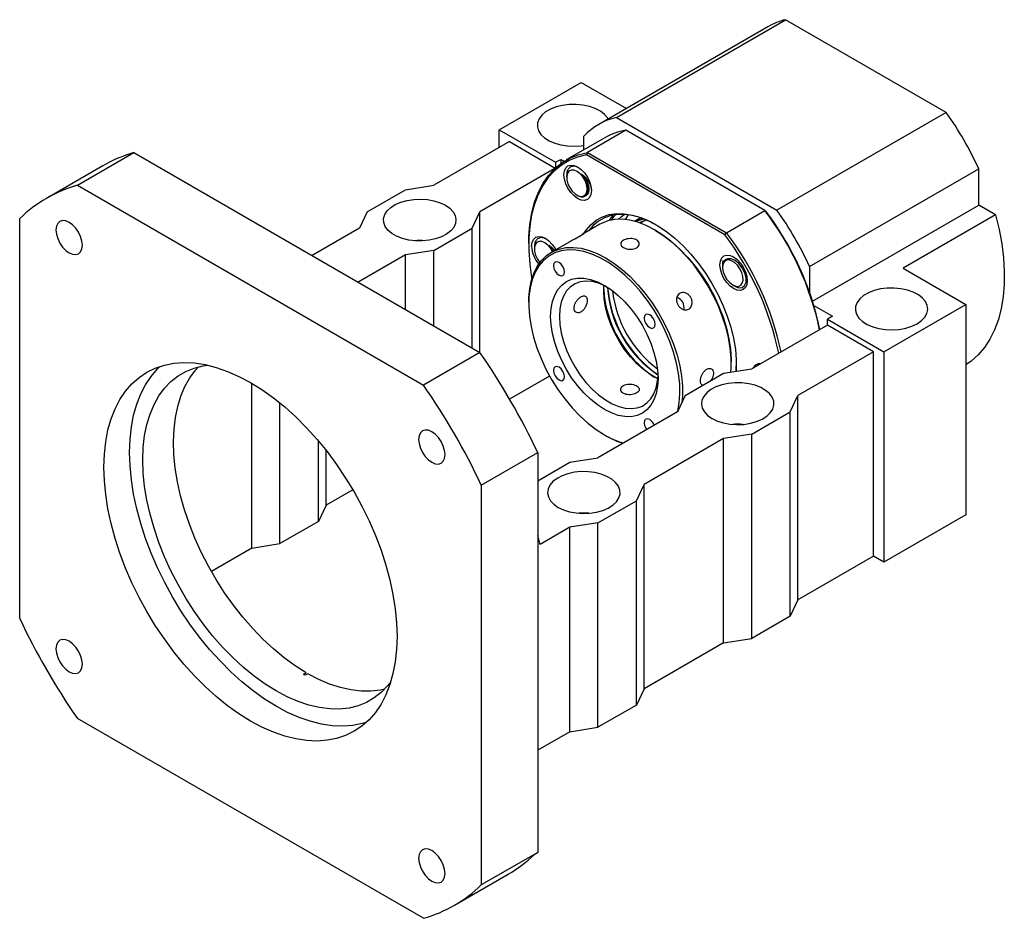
# Paper-space layout 'MBCK40-H' of a CAD drawing. Header units: millimetres. Extents: x 20 to 284, y 3 to 206.
# Tile 5 of 5: x 190 to 281, y 98 to 180. Entities that reach past the tile are written whole.
import ezdxf

# ---------------------------------------------------------------- set-up
doc = ezdxf.new("R2010")
doc.units = ezdxf.units.MM

psp = doc.layouts.new('MBCK40-H')

# ---------------------------------------------------------------- linework, layer by layer
at = {"color": 7, "linetype": 'Continuous', "lineweight": 25}
for p, q in [((245.1118, 171.2058), (260.6682, 180.1863)), ((275.4255, 171.6671), (260.6682, 180.1863)), ((259.0476, 179.5397), (243.4912, 170.5592)), ((234.3414, 170.0747), (241.8839, 174.4289)), ((241.8839, 174.4289), (246.0392, 172.0301)), ((245.1118, 171.2058), (259.8691, 162.6866)), ((275.4255, 171.6671), (259.8691, 162.6866)), ((234.3414, 170.0747), (239.5269, 167.0812)), ((234.3414, 168.4418), (234.3414, 170.0747)), ((244.04, 169.3364), (240.5044, 167.2954)), ((242.1196, 168.2278), (242.1196, 169.4779)), ((245.9782, 170.0253), (242.4427, 167.9842)), ((258.7671, 162.6424), (245.9782, 170.0253)), ((235.2842, 168.9861), (228.331, 164.972)), ((235.2842, 168.9861), (239.4982, 166.5534)), ((195.5684, 164.9753), (200.7538, 167.9688)), ((200.7538, 167.9688), (232.5736, 149.5996)), ((242.4427, 167.9842), (242.3597, 167.76)), ((255.0788, 160.4174), (242.3597, 167.76)), ((242.4427, 167.9842), (255.2315, 160.6014)), ((197.9153, 166.7648), (192.7298, 163.7713)), ((239.5269, 167.0812), (239.9983, 167.3533)), ((239.5269, 167.0812), (239.5269, 166.5797)), ((239.9983, 167.3533), (239.9983, 166.9653)), ((239.9983, 167.3533), (240.3064, 167.1755)), ((239.4075, 166.4679), (232.5736, 162.5228)), ((240.5391, 165.866), (240.5391, 165.7097)), ((262.8614, 157.5039), (278.4177, 166.4844)), ((278.4177, 163.1352), (278.4177, 166.4844)), ((195.5684, 164.9753), (227.3882, 146.6061)), ((225.7383, 164.5638), (228.331, 164.972)), ((222.2027, 162.5228), (225.7383, 164.5638)), ((241.4817, 164.0768), (241.561, 164.031)), ((242.2462, 163.9947), (242.2586, 164.0019)), ((242.3244, 164.0398), (242.3346, 164.0457)), ((263.1427, 154.3172), (278.4177, 163.1352)), ((279.9609, 162.2444), (278.4177, 163.1352)), ((222.2027, 162.5228), (221.4956, 161.0261)), ((231.8665, 161.0261), (232.5736, 162.5228)), ((232.5736, 149.5996), (232.5736, 162.5228)), ((245.9457, 161.8259), (246.2383, 162.2474)), ((255.2315, 160.6014), (258.7671, 162.6424)), ((258.7671, 162.6424), (258.8501, 162.5945)), ((279.9609, 162.2444), (271.4756, 157.3459)), ((190.2651, 125.1684), (190.2651, 161.9128)), ((243.6018, 161.3857), (241.9515, 160.4329)), ((247.318, 161.9914), (246.7631, 161.6711)), ((247.6743, 161.6967), (247.3231, 161.494)), ((247.542, 161.6204), (247.5983, 161.6755)), ((221.4956, 161.0261), (217.1379, 158.5104)), ((228.331, 158.9851), (231.8665, 161.0261)), ((231.8665, 150.0078), (231.8665, 161.0261)), ((248.7204, 160.8219), (248.6025, 160.8899)), ((255.0788, 160.4174), (255.2315, 160.6014)), ((237.052, 159.6646), (237.052, 159.5286)), ((237.5705, 159.3039), (237.5705, 159.1476)), ((240.7809, 159.7572), (239.1235, 158.8004)), ((225.7383, 158.5769), (221.3806, 156.0612)), ((228.331, 158.9851), (225.7383, 158.5769)), ((225.7383, 153.5456), (225.7383, 158.5769)), ((228.331, 152.0488), (228.331, 158.9851)), ((254.8724, 157.6597), (254.8724, 157.6565)), ((254.8724, 157.4846), (254.8724, 157.4352)), ((255.2698, 158.1881), (255.1815, 158.1371)), ((262.8614, 157.5039), (262.8614, 155.1556)), ((271.4756, 157.3459), (277.2392, 154.0187)), ((255.8151, 155.8023), (256.0095, 155.6901)), ((237.052, 154.2219), (237.052, 154.0859)), ((263.264, 153.9223), (264.9827, 152.9301)), ((269.6968, 149.6645), (277.2392, 154.0187)), ((277.2392, 154.0187), (277.2392, 134.6939)), ((264.5113, 152.1136), (257.5581, 148.0996)), ((264.9827, 152.9301), (264.5113, 152.658)), ((264.5113, 152.658), (269.6968, 149.6645)), ((264.5113, 152.1136), (264.5113, 152.658)), ((268.7539, 149.6644), (264.5113, 152.1136)), ((232.5736, 149.5996), (227.3882, 146.6061)), ((268.7539, 149.6644), (261.8007, 145.6504)), ((268.7539, 130.884), (268.7539, 149.6644)), ((269.6968, 149.6645), (269.6968, 130.3397)), ((255.6725, 148.6431), (255.6725, 148.7792)), ((251.4298, 145.6504), (254.9654, 147.6914)), ((254.9654, 147.6914), (257.5581, 148.0996)), ((211.5961, 131.6323), (211.5961, 146.7809)), ((238.9727, 147.4365), (235.2981, 145.3152)), ((214.1889, 132.0405), (214.1889, 144.9666)), ((251.4298, 145.6504), (250.7227, 144.1536)), ((261.0936, 144.1536), (261.8007, 145.6504)), ((261.8007, 126.8699), (261.8007, 145.6504)), ((250.7227, 144.1536), (243.4159, 139.9355)), ((257.5581, 142.1126), (261.0936, 144.1536)), ((261.0936, 125.3732), (261.0936, 144.1536)), ((257.5581, 142.1126), (254.9654, 141.7044)), ((257.5581, 123.3322), (257.5581, 142.1126)), ((217.7244, 134.0816), (217.7244, 141.4704)), ((244.0041, 142.0432), (244.1219, 141.9751)), ((254.9654, 141.7044), (247.6586, 137.4863)), ((254.9654, 122.924), (254.9654, 141.7044)), ((218.4315, 135.5783), (218.4315, 140.603)), ((232.6915, 137.4205), (237.8769, 140.414)), ((237.8769, 140.414), (237.8769, 103.6697)), ((237.8769, 137.8265), (240.8232, 139.5273)), ((240.8232, 139.5273), (243.4159, 139.9355)), ((220.8865, 136.9955), (218.4315, 135.5783)), ((232.6915, 137.4205), (232.6915, 100.6762)), ((246.9515, 135.9896), (247.6586, 137.4863)), ((247.6586, 118.7059), (247.6586, 137.4863)), ((243.4159, 133.9485), (246.9515, 135.9896)), ((246.9515, 117.2091), (246.9515, 135.9896)), ((218.4315, 135.5783), (217.7244, 134.0816)), ((217.7244, 134.0816), (214.1889, 132.0405)), ((243.4159, 133.9485), (240.8232, 133.5403)), ((243.4159, 115.1681), (243.4159, 133.9485)), ((277.2392, 134.6939), (269.6968, 130.3397)), ((240.8232, 133.5403), (238.1126, 131.9756)), ((240.8232, 114.7599), (240.8232, 133.5403)), ((238.1126, 131.9756), (237.8769, 132.8193)), ((211.5961, 131.6323), (207.8803, 129.4872)), ((211.5961, 131.6323), (214.1889, 132.0405)), ((268.7539, 130.884), (261.8007, 126.8699)), ((269.6968, 130.3397), (268.7539, 130.884)), ((261.8007, 126.8699), (261.0936, 125.3732)), ((261.0936, 125.3732), (257.5581, 123.3322)), ((254.9654, 122.924), (257.5581, 123.3322)), ((254.9654, 122.924), (247.6586, 118.7059)), ((216.352, 120.0427), (216.5877, 120.1787)), ((216.7398, 120.091), (216.5041, 119.9549)), ((247.6586, 118.7059), (246.9515, 117.2091)), ((246.9515, 117.2091), (243.4159, 115.1681)), ((227.3882, 97.6136), (195.5684, 115.9828)), ((240.8232, 114.7599), (243.4159, 115.1681)), ((240.8232, 114.7599), (237.8769, 113.059)), ((237.8769, 103.6697), (232.6915, 100.6762)), ((237.7795, 103.5768), (237.5438, 103.4407)), ((230.2268, 98.8176), (235.1765, 101.6751))]:
    psp.add_line(p, q, dxfattribs=at)
at = {"color": 7, "linetype": 'Continuous', "lineweight": 25, "flags": 128}
for points in [[(244.3572, 171.0591), (244.2999, 171.1554), (244.023, 171.4844), (243.6433, 171.7773), (243.1744, 172.0234), (242.6333, 172.2138), (242.0395, 172.3416), (241.4146, 172.4023), (240.781, 172.3936), (240.1618, 172.3158), (239.5793, 172.1718), (239.0545, 171.9667), (238.6064, 171.7081), (238.2512, 171.4051), (238.0017, 171.0688), (237.867, 170.7113), (237.8519, 170.3456), (237.957, 169.9848), (238.1785, 169.6421), (238.5083, 169.3297), (238.9346, 169.059), (239.4419, 168.8398), (240.0119, 168.6799), (240.624, 168.5852), (241.2561, 168.5591), (241.8853, 168.6026), (242.1196, 168.6372)], [(237.052, 159.6646), (237.0631, 160.2482), (237.1516, 161.3724), (237.3279, 162.4328), (237.5907, 163.4211), (237.938, 164.3302), (238.3673, 165.153), (238.8752, 165.8834), (239.458, 166.516), (240.1113, 167.046), (240.8302, 167.4693), (241.6093, 167.7828), (242.4427, 167.9842)], [(242.3597, 167.76), (241.5387, 167.5576), (240.7714, 167.2448), (240.0635, 166.8241), (239.4203, 166.2985), (238.8465, 165.6721), (238.3465, 164.9494), (237.924, 164.1359), (237.5822, 163.2377), (237.3235, 162.2614), (237.15, 161.2145), (237.0629, 160.1045), (237.0629, 158.94), (237.15, 157.7296), (237.3235, 156.4822), (237.3428, 156.3716)], [(240.2916, 165.9342), (240.3345, 166.2863), (240.4605, 166.5648), (240.6609, 166.7507), (240.9221, 166.8313), (241.2262, 166.8012), (241.5526, 166.6624), (241.879, 166.4244), (242.1831, 166.1033), (242.4443, 165.7212), (242.6446, 165.3039), (242.7706, 164.88), (242.8136, 164.4783), (242.7706, 164.1262), (242.6446, 163.8477), (242.4443, 163.6618), (242.1831, 163.5812), (241.879, 163.6113), (241.5526, 163.7501), (241.2262, 163.9881), (240.9221, 164.3091), (240.6609, 164.6913), (240.4605, 165.1086), (240.3345, 165.5325), (240.2916, 165.9342)], [(242.292, 164.1408), (242.3981, 164.38), (242.4229, 164.6889), (242.3641, 165.0402), (242.2268, 165.4027), (242.0234, 165.744), (241.7719, 166.034), (241.4946, 166.2467), (241.2161, 166.3634), (240.9613, 166.3737), (240.7527, 166.2765), (240.6089, 166.0807), (240.5427, 165.8035), (240.56, 165.4697), (240.6591, 165.1088), (240.8314, 164.7529), (241.0614, 164.4337), (241.3288, 164.1795), (241.6098, 164.0129), (241.8795, 163.9487), (242.1138, 163.9926), (242.292, 164.1408)], [(229.3917, 163.1351), (229.7951, 162.853), (230.0988, 162.5319), (230.2918, 162.1835), (230.367, 161.8202), (230.3218, 161.4553), (230.1578, 161.102), (229.8809, 160.7729), (229.5011, 160.4801), (229.0322, 160.234), (228.4911, 160.0436), (227.8974, 159.9157), (227.2724, 159.8551), (226.6389, 159.8638), (226.0197, 159.9415), (225.4371, 160.0855), (224.9123, 160.2906), (224.4642, 160.5493), (224.109, 160.8522), (223.8596, 161.1885), (223.7249, 161.546), (223.7098, 161.9117), (223.8149, 162.2725), (224.0363, 162.6153), (224.3662, 162.9276), (224.7924, 163.1983), (225.2997, 163.4176), (225.8698, 163.5774), (226.4819, 163.6721), (227.114, 163.6982), (227.7432, 163.6548), (228.3468, 163.5434), (228.903, 163.3681), (229.3917, 163.1351)], [(242.1187, 160.5295), (242.3225, 160.8385), (242.7594, 161.3468), (243.2638, 161.7582), (243.8301, 162.068), (244.4517, 162.2727), (245.1216, 162.37), (245.8324, 162.3588), (246.5758, 162.2392), (247.3436, 162.0126), (248.1269, 161.6815), (248.9169, 161.2497), (249.7047, 160.7222), (250.4813, 160.1047), (251.238, 159.4044), (251.9661, 158.6293), (252.6574, 157.788), (253.3041, 156.8901), (253.8989, 155.9457), (254.435, 154.9657), (254.9063, 153.961), (255.3075, 152.9432), (255.6341, 151.9236), (255.8823, 150.9138), (256.0493, 149.9254), (256.1333, 148.9695), (256.1333, 148.0568), (256.1228, 147.8736)], [(248.7796, 161.3318), (248.2541, 161.6085), (247.4832, 161.9343), (246.7277, 162.1573), (245.9961, 162.275), (245.2966, 162.286), (244.6373, 162.1903), (244.0255, 161.9888), (243.4683, 161.6839), (242.9719, 161.2791), (242.5419, 160.7788), (242.5357, 160.7702)], [(244.4883, 161.7415), (244.4938, 161.7504), (244.852, 162.2446)], [(245.0306, 162.2609), (244.8577, 162.0742), (244.6213, 161.7719)], [(245.3132, 161.8522), (245.5867, 162.1001), (245.8409, 162.2865)], [(279.9609, 162.2444), (280.2876, 160.9115), (280.5322, 159.5991), (280.6928, 158.3159), (280.7684, 157.0705), (280.7586, 155.8714), (280.6633, 154.7266), (280.4833, 153.6438), (280.2196, 152.6302), (279.8742, 151.6928), (279.4493, 150.8376), (278.9478, 150.0706), (278.373, 149.3969), (277.7289, 148.821), (277.2392, 148.4783)], [(196.0255, 159.4612), (195.9841, 159.8479), (195.8629, 160.256), (195.67, 160.6576), (195.4186, 161.0255), (195.1258, 161.3346), (194.8116, 161.5637), (194.4975, 161.6973), (194.2047, 161.7263), (193.9533, 161.6487), (193.7604, 161.4697), (193.6391, 161.2016), (193.5978, 160.8627), (193.6391, 160.4761), (193.7604, 160.068), (193.9533, 159.6663), (194.2047, 159.2984), (194.4975, 158.9894), (194.8116, 158.7602), (195.1258, 158.6266), (195.4186, 158.5977), (195.67, 158.6753), (195.8629, 158.8542), (195.9841, 159.1223), (196.0255, 159.4612)], [(248.6014, 160.8906), (247.8369, 161.2841), (247.0813, 161.5772), (246.3436, 161.7666), (245.6323, 161.8499), (244.9559, 161.8263), (244.3222, 161.6959), (243.7386, 161.4604), (243.6018, 161.3857)], [(246.7694, 161.6694), (247.2492, 161.8603), (247.5066, 161.9259)], [(246.8662, 161.6426), (247.2883, 161.8037), (247.6219, 161.8829)], [(247.9372, 161.7541), (247.5907, 161.6733), (247.2148, 161.5325)], [(237.323, 159.3721), (237.366, 159.7242), (237.492, 160.0027), (237.6924, 160.1885), (237.9536, 160.2692), (238.2577, 160.2391), (238.5841, 160.1003), (238.9104, 159.8623), (239.2146, 159.5412), (239.4757, 159.159), (239.5404, 159.0411)], [(255.6322, 147.7964), (255.6621, 148.2071), (255.6621, 149.0912), (255.5793, 150.0179), (255.4147, 150.9764), (255.1703, 151.9554), (254.8488, 152.9434), (254.454, 153.9288), (253.9907, 154.9002), (253.4642, 155.846), (252.8806, 156.7553), (252.2469, 157.6173), (251.5705, 158.4219), (250.8592, 159.1597), (250.1215, 159.8222), (249.3659, 160.4014), (248.6014, 160.8906)], [(248.7193, 160.8225), (249.4842, 160.3322), (250.2398, 159.7504), (250.977, 159.0841), (251.6867, 158.3415), (252.3605, 157.5315), (252.99, 156.664), (253.5677, 155.7495), (254.0866, 154.7992), (254.5403, 153.8244), (254.9233, 152.8372), (255.231, 151.8494), (255.4597, 150.8731), (255.6066, 149.9201), (255.6698, 149.002), (255.6725, 148.7792)], [(239.2438, 158.8699), (239.0549, 159.1819), (238.8033, 159.4718), (238.526, 159.6846), (238.2476, 159.8013), (237.9928, 159.8115), (237.7842, 159.7144), (237.6404, 159.5186), (237.5742, 159.2414), (237.5914, 158.9076), (237.6906, 158.5467), (237.8628, 158.1908), (238.0873, 157.878)], [(237.052, 154.2219), (237.0624, 154.658), (237.1451, 155.4892), (237.3097, 156.2576), (237.5542, 156.9543), (237.8757, 157.5712), (238.2704, 158.1009), (238.7338, 158.5372), (239.2603, 158.8751), (239.8438, 159.1107), (240.4775, 159.241), (241.154, 159.2646), (241.8653, 159.1813), (242.603, 158.9919), (243.3585, 158.6988), (244.1231, 158.3053), (244.8876, 157.8161), (245.6431, 157.2369), (246.3809, 156.5745), (247.0921, 155.8366), (247.7686, 155.032), (248.4023, 154.17), (248.9858, 153.2607), (249.5124, 152.3149), (249.9757, 151.3435), (250.3704, 150.3581), (250.6919, 149.3701), (250.9364, 148.3911), (251.101, 147.4326), (251.1838, 146.5059), (251.1838, 145.6218), (251.133, 145.0222)], [(250.7416, 144.1937), (250.7457, 144.2096), (250.8925, 144.993), (250.9558, 145.8381), (250.9347, 146.7346), (250.8294, 147.6716), (250.6414, 148.6377), (250.3728, 149.6213), (250.0269, 150.6103), (249.6079, 151.5927), (249.1209, 152.5568), (248.5717, 153.4906), (247.9672, 154.3829), (247.3146, 155.223), (246.6218, 156.0005), (245.8972, 156.706), (245.1497, 157.331), (244.3882, 157.8678), (243.6222, 158.3101), (242.8607, 158.6523), (242.1132, 158.8904), (241.3886, 159.0215), (240.6958, 159.0439), (240.0432, 158.9574), (239.4387, 158.763), (238.8896, 158.4632), (238.4025, 158.0614), (237.9835, 157.5627), (237.6376, 156.9731), (237.369, 156.2997), (237.181, 155.5507), (237.0757, 154.7352), (237.0546, 153.8631), (237.1179, 152.945), (237.2648, 151.9919), (237.4934, 151.0156), (237.8012, 150.0279), (238.1842, 149.0406), (238.6379, 148.0659), (239.1567, 147.1155), (239.7344, 146.201), (240.364, 145.3335), (241.0377, 144.5236), (241.7475, 143.7809), (242.4847, 143.1147), (243.2403, 142.5328), (244.0052, 142.0425), (244.0052, 142.0425)], [(254.6249, 157.6597), (254.6679, 158.0118), (254.7939, 158.2903), (254.9943, 158.4762), (255.2554, 158.5568), (255.5595, 158.5267), (255.8859, 158.3879), (256.2123, 158.1499), (256.5164, 157.8289), (256.7776, 157.4467), (256.978, 157.0294), (257.104, 156.6055), (257.1469, 156.2038), (257.104, 155.8517), (256.978, 155.5733), (256.7776, 155.3874), (256.5164, 155.3067), (256.2123, 155.3368), (255.8859, 155.4756), (255.5595, 155.7136), (255.2554, 156.0347), (254.9943, 156.4169), (254.7939, 156.8341), (254.6679, 157.2581), (254.6249, 157.6597)], [(239.8385, 157.8739), (239.6446, 157.9413), (239.4802, 157.9094), (239.3704, 157.7829), (239.3318, 157.5813), (239.3704, 157.3351), (239.4802, 157.0818), (239.6446, 156.86), (239.8385, 156.7035), (240.0325, 156.6361), (240.1969, 156.6681), (240.3067, 156.7945), (240.3453, 156.9962), (240.3067, 157.2424), (240.1969, 157.4957), (240.0325, 157.7174), (239.8385, 157.8739)], [(255.0051, 157.9156), (254.8989, 157.6764), (254.8742, 157.3675), (254.933, 157.0162), (255.0702, 156.6537), (255.2737, 156.3124), (255.5252, 156.0224), (255.8025, 155.8097), (256.081, 155.693), (256.3358, 155.6827), (256.5444, 155.7798), (256.6881, 155.9757), (256.7543, 156.2529), (256.7371, 156.5867), (256.638, 156.9476), (256.4657, 157.3035), (256.2357, 157.6227), (255.9683, 157.8769), (255.6872, 158.0435), (255.4176, 158.1077), (255.1833, 158.0637), (255.0051, 157.9156)], [(256.0124, 155.6958), (256.3391, 155.5591), (256.6623, 155.5728), (256.8987, 155.7469), (257.027, 156.0612), (257.0296, 156.4693), (256.9098, 156.9286), (256.6812, 157.3799), (256.3727, 157.7727), (256.0165, 158.0634), (255.6589, 158.2176), (255.3321, 158.2221), (255.0795, 158.079), (254.9522, 157.8894), (254.9522, 157.8894)], [(244.0052, 144.3697), (243.3607, 144.7905), (242.7272, 145.3018), (242.1155, 145.8946), (241.5362, 146.5589), (240.9992, 147.2834), (240.5135, 148.0555), (240.0877, 148.8621), (239.7288, 149.6895), (239.4431, 150.5234), (239.2355, 151.3495), (239.1095, 152.1538), (239.0672, 152.9225), (239.1095, 153.6424), (239.2355, 154.3012), (239.4431, 154.8876), (239.7288, 155.3916), (240.0877, 155.8047), (240.5135, 156.1196), (240.9992, 156.331), (241.5362, 156.4354), (242.1155, 156.4309), (242.7272, 156.3175), (243.3607, 156.0973), (244.0052, 155.774), (244.6497, 155.3532), (245.2832, 154.8419), (245.8949, 154.2491), (246.4742, 153.5848), (247.0112, 152.8603), (247.4969, 152.0882), (247.9228, 151.2816), (248.2816, 150.4542), (248.5673, 149.6203), (248.7749, 148.7942), (248.9009, 147.9899), (248.9432, 147.2212), (248.9009, 146.5013), (248.7749, 145.8425), (248.5673, 145.2561), (248.2816, 144.752), (247.9228, 144.339), (247.4969, 144.0241), (247.0112, 143.8127), (246.4742, 143.7083), (245.8949, 143.7128), (245.2832, 143.8262), (244.6497, 144.0464), (244.0052, 144.3697)], [(244.2106, 155.6505), (244.0963, 155.7092), (243.4828, 155.966), (242.8865, 156.1173), (242.3185, 156.1603), (241.7893, 156.0942), (241.309, 155.9202), (240.8863, 155.6416), (240.5292, 155.2635), (240.2443, 154.793), (240.0369, 154.2389), (239.9109, 153.6115), (239.8686, 152.9225)], [(248.9219, 147.1891), (248.7932, 147.2511), (248.1739, 147.6086), (247.5604, 148.0602), (246.9641, 148.5973), (246.3961, 149.2101), (245.867, 149.8872), (245.3866, 150.6158), (244.9639, 151.3824), (244.6068, 152.1728), (244.3219, 152.9722), (244.1145, 153.7657), (243.9885, 154.5386), (243.9463, 155.2764), (243.9676, 155.7712)], [(272.7609, 152.2498), (273.1644, 152.5319), (273.4681, 152.853), (273.661, 153.2014), (273.7362, 153.5647), (273.691, 153.9296), (273.527, 154.2829), (273.2501, 154.612), (272.8704, 154.9049), (272.4014, 155.1509), (271.8603, 155.3413), (271.2666, 155.4692), (270.6417, 155.5298), (270.0081, 155.5211), (269.3889, 155.4434), (268.8064, 155.2994), (268.2816, 155.0943), (267.8335, 154.8356), (267.4783, 154.5327), (267.2288, 154.1964), (267.0941, 153.8389), (267.079, 153.4732), (267.1841, 153.1124), (267.4056, 152.7696), (267.7354, 152.4573), (268.1617, 152.1866), (268.669, 151.9673), (269.239, 151.8075), (269.8511, 151.7128), (270.4832, 151.6867), (271.1124, 151.7301), (271.716, 151.8415), (272.2722, 152.0169), (272.7609, 152.2498)], [(248.1719, 153.0632), (247.9779, 153.1306), (247.8135, 153.0986), (247.7037, 152.9722), (247.6651, 152.7705), (247.7037, 152.5243), (247.8135, 152.2711), (247.9779, 152.0493), (248.1719, 151.8928), (248.3658, 151.8254), (248.5302, 151.8573), (248.6401, 151.9838), (248.6786, 152.1854), (248.6401, 152.4317), (248.5302, 152.6849), (248.3658, 152.9067), (248.1719, 153.0632)], [(239.8686, 152.9225), (239.9109, 152.1846), (240.0369, 151.4117), (240.2443, 150.6182), (240.5292, 149.8188), (240.8863, 149.0284), (241.309, 148.2618), (241.7893, 147.5332), (242.3185, 146.8562), (242.8865, 146.2434), (243.4828, 145.7062), (244.0963, 145.2547), (244.7155, 144.8972), (245.329, 144.6404), (245.9253, 144.4891), (246.4933, 144.4461), (247.0225, 144.5122), (247.5028, 144.6862), (247.9255, 144.9648), (248.2826, 145.3428), (248.5675, 145.8133), (248.7749, 146.3674), (248.9009, 146.9948), (248.9389, 147.4599)], [(198.0079, 139.0707), (198.0494, 140.2672), (198.1738, 141.4084), (198.3801, 142.4872), (198.6672, 143.4969), (199.0333, 144.4315), (199.4761, 145.2851), (199.9929, 146.0524), (200.5805, 146.7287), (201.2353, 147.3098), (201.9533, 147.7922), (202.73, 148.1729), (203.5606, 148.4496), (204.44, 148.6205), (205.3629, 148.6845), (206.3234, 148.6414), (207.3157, 148.4912), (208.3337, 148.2351), (209.3711, 147.8745), (210.4214, 147.4117), (211.4783, 146.8496), (212.5352, 146.1915), (213.5855, 145.4416), (214.6229, 144.6044), (215.6409, 143.6852), (216.6332, 142.6896), (217.5937, 141.6238), (218.5165, 140.4943), (219.396, 139.308), (220.2266, 138.0724), (221.0033, 136.7949), (221.7213, 135.4836), (222.3761, 134.1464), (222.9637, 132.7916), (223.4805, 131.4276), (223.9233, 130.0628), (224.2894, 128.7056), (224.5765, 127.3643), (224.7828, 126.0473), (224.9072, 124.7626), (224.9487, 123.5182), (224.9072, 122.3217), (224.7828, 121.1806), (224.5765, 120.1018), (224.2894, 119.092), (223.9233, 118.1574), (223.4805, 117.3039), (222.9637, 116.5366), (222.3761, 115.8603), (221.7213, 115.2791), (221.0033, 114.7967), (220.2266, 114.416), (219.396, 114.1393), (218.5165, 113.9685), (217.5937, 113.9044), (216.6332, 113.9476), (215.6409, 114.0977), (214.6229, 114.3538), (213.5855, 114.7144), (212.5352, 115.1772), (211.4783, 115.7394), (210.4214, 116.3974), (209.3711, 117.1473), (208.3337, 117.9845), (207.3157, 118.9037), (206.3234, 119.8993), (205.3629, 120.9651), (204.44, 122.0947), (203.5606, 123.2809), (202.73, 124.5166), (201.9533, 125.794), (201.2353, 127.1054), (200.5805, 128.4425), (199.9929, 129.7973), (199.4761, 131.1613), (199.0333, 132.5261), (198.6672, 133.8834), (198.3801, 135.2246), (198.1738, 136.5417), (198.0494, 137.8263), (198.0079, 139.0707)], [(224.3688, 119.338), (224.0961, 118.9906), (223.5074, 118.3784), (222.8527, 117.8637), (222.1364, 117.45), (221.3634, 117.1403), (220.539, 116.9365), (219.6688, 116.84), (218.7587, 116.8516), (217.815, 116.9712), (216.8441, 117.1979), (215.8527, 117.5302), (214.8475, 117.9658), (213.8353, 118.5018), (212.8232, 119.1344), (211.818, 119.8594), (210.8265, 120.6718), (209.8556, 121.5661), (208.9119, 122.5361), (208.0019, 123.5752), (207.1316, 124.6764), (206.3072, 125.832), (205.5342, 127.0343), (204.8179, 128.275), (204.1632, 129.5456), (203.5746, 130.8374), (203.056, 132.1416), (202.6111, 133.4494), (202.2429, 134.7517), (201.9538, 136.0397), (201.746, 137.3046), (201.6207, 138.5377), (201.5788, 139.7307), (201.6207, 140.8753), (201.746, 141.9637), (201.9538, 142.9886), (202.2429, 143.9429), (202.6111, 144.8201), (203.056, 145.6142), (203.5746, 146.3197), (204.1632, 146.9319), (204.8179, 147.4466), (205.5342, 147.8602), (206.3072, 148.17), (207.1316, 148.3738), (207.5706, 148.4365)], [(256.1118, 147.8719), (256.1335, 148.2), (256.1436, 148.5755)], [(200.3649, 140.4314), (200.4065, 141.6279), (200.5308, 142.769), (200.7371, 143.8478), (201.0242, 144.8576), (201.3903, 145.7922), (201.8331, 146.6457), (202.3499, 147.413), (202.9375, 148.0893), (203.2057, 148.3463)], [(216.5877, 120.1787), (215.5779, 120.8171), (214.5754, 121.5471), (213.5871, 122.3638), (212.6198, 123.2617), (211.68, 124.2345), (210.7741, 125.2758), (209.9082, 126.3784), (209.0884, 127.5348), (208.32, 128.7372), (207.6085, 129.9773), (206.9585, 131.2468), (206.3746, 132.5369), (205.8607, 133.839), (205.4204, 135.1441), (205.0565, 136.4434), (204.7715, 137.728), (204.5675, 138.9892), (204.4458, 140.2185), (204.4073, 141.4073), (204.4521, 142.5478), (204.58, 143.632), (204.7902, 144.6527), (205.0811, 145.6028), (205.4508, 146.476), (205.8969, 147.2662), (206.4161, 147.9681), (206.6997, 148.2819)], [(239.8385, 148.2509), (239.6446, 148.3183), (239.4802, 148.2864), (239.3704, 148.1599), (239.3318, 147.9582), (239.3704, 147.712), (239.4802, 147.4588), (239.6446, 147.237), (239.8385, 147.0805), (240.0325, 147.0131), (240.1969, 147.045), (240.3067, 147.1715), (240.3453, 147.3732), (240.3067, 147.6194), (240.1969, 147.8726), (240.0325, 148.0944), (239.8385, 148.2509)], [(253.9047, 143.5413), (254.3934, 143.3084), (254.9496, 143.1331), (255.5532, 143.0217), (256.1824, 142.9783), (256.8145, 143.0044), (257.4266, 143.099), (257.9966, 143.2589), (258.5039, 143.4781), (258.9302, 143.7488), (259.26, 144.0612), (259.4815, 144.404), (259.5866, 144.7647), (259.5715, 145.1305), (259.4368, 145.4879), (259.1873, 145.8242), (258.8321, 146.1272), (258.384, 146.3859), (257.8592, 146.5909), (257.2767, 146.7349), (256.6575, 146.8127), (256.0239, 146.8214), (255.399, 146.7607), (254.8052, 146.6329), (254.2641, 146.4425), (253.7952, 146.1964), (253.4154, 145.9035), (253.1386, 145.5745), (252.9745, 145.2211), (252.9293, 144.8562), (253.0046, 144.493), (253.1975, 144.1445), (253.5012, 143.8234), (253.9047, 143.5413)], [(248.1719, 143.4402), (247.9779, 143.5076), (247.8135, 143.4756), (247.7037, 143.3492), (247.6651, 143.1475), (247.7037, 142.9013), (247.8135, 142.648), (247.8968, 142.5223)], [(229.3588, 140.2183), (229.3175, 140.605), (229.1962, 141.013), (229.0033, 141.4147), (228.7519, 141.7826), (228.4591, 142.0916), (228.145, 142.3208), (227.8308, 142.4544), (227.538, 142.4834), (227.2866, 142.4057), (227.0937, 142.2268), (226.9725, 141.9587), (226.9311, 141.6198), (226.9725, 141.2331), (227.0937, 140.8251), (227.2866, 140.4234), (227.538, 140.0555), (227.8308, 139.7465), (228.145, 139.5173), (228.4591, 139.3837), (228.7519, 139.3547), (229.0033, 139.4324), (229.1962, 139.6113), (229.3175, 139.8794), (229.3588, 140.2183)], [(222.1079, 115.6033), (221.753, 115.5), (220.8736, 115.3291), (219.9507, 115.2651), (218.9902, 115.3082), (217.9979, 115.4584), (216.9799, 115.7145), (215.9425, 116.0751), (214.8922, 116.5379), (213.8353, 117.1), (212.7784, 117.7581), (211.7281, 118.508), (210.6907, 119.3452), (209.6727, 120.2644), (208.6804, 121.26), (207.7199, 122.3258), (206.7971, 123.4553), (205.9176, 124.6416), (205.087, 125.8772), (204.3103, 127.1547), (203.5924, 128.466), (202.9375, 129.8032), (202.3499, 131.158), (201.8331, 132.522), (201.3903, 133.8868), (201.0242, 135.244), (200.7371, 136.5853), (200.5308, 137.9023), (200.4065, 139.187), (200.3649, 140.4314)], [(239.7626, 135.3773), (240.2512, 135.1443), (240.8074, 134.969), (241.411, 134.8576), (242.0403, 134.8142), (242.6724, 134.8403), (243.2845, 134.935), (243.8545, 135.0948), (244.3618, 135.3141), (244.7881, 135.5847), (245.1179, 135.8971), (245.3393, 136.2399), (245.4444, 136.6007), (245.4293, 136.9664), (245.2946, 137.3239), (245.0452, 137.6601), (244.69, 137.9631), (244.2419, 138.2218), (243.7171, 138.4268), (243.1345, 138.5709), (242.5153, 138.6486), (241.8818, 138.6573), (241.2569, 138.5967), (240.6631, 138.4688), (240.122, 138.2784), (239.6531, 138.0323), (239.2733, 137.7395), (238.9964, 137.4104), (238.8324, 137.057), (238.7872, 136.6921), (238.8624, 136.3289), (239.0554, 135.9804), (239.3591, 135.6594), (239.7626, 135.3773)], [(196.0255, 120.9691), (195.9841, 121.3558), (195.8629, 121.7639), (195.67, 122.1655), (195.4186, 122.5334), (195.1258, 122.8425), (194.8116, 123.0716), (194.4975, 123.2052), (194.2047, 123.2342), (193.9533, 123.1565), (193.7604, 122.9776), (193.6391, 122.7095), (193.5978, 122.3706), (193.6391, 121.9839), (193.7604, 121.5759), (193.9533, 121.1742), (194.2047, 120.8063), (194.4975, 120.4973), (194.8116, 120.2681), (195.1258, 120.1345), (195.4186, 120.1056), (195.67, 120.1832), (195.8629, 120.3621), (195.9841, 120.6302), (196.0255, 120.9691)], [(223.7994, 118.6612), (223.4192, 118.5787), (222.5534, 118.4758), (221.6475, 118.4804), (220.7077, 118.5926), (219.7404, 118.8116), (218.7521, 119.136), (217.7496, 119.5634), (216.7398, 120.091)], [(229.3588, 101.7262), (229.3175, 102.1129), (229.1962, 102.5209), (229.0033, 102.9226), (228.7519, 103.2905), (228.4591, 103.5995), (228.145, 103.8287), (227.8308, 103.9623), (227.538, 103.9913), (227.2866, 103.9136), (227.0937, 103.7347), (226.9725, 103.4666), (226.9311, 103.1277), (226.9725, 102.741), (227.0937, 102.333), (227.2866, 101.9313), (227.538, 101.5634), (227.8308, 101.2543), (228.145, 101.0252), (228.4591, 100.8916), (228.7519, 100.8626), (229.0033, 100.9403), (229.1962, 101.1192), (229.3175, 101.3873), (229.3588, 101.7262)]]:
    psp.add_lwpolyline(points, dxfattribs=at)
at = {"color": 7, "linetype": 'Continuous', "lineweight": 25}
for centre, radius, start, end in [((262.1139, 174.2089), 6.1498, 103.59703, 119.908602), ((246.54, 165.278), 6.0975, 103.545613, 136.465139), ((250.1945, 153.6448), 31.0065, 24.462113, 35.537888), ((246.9041, 164.3488), 5.7515, 99.264404, 119.866818), ((204.2671, 155.7374), 12.7259, 106.026108, 119.942459), ((199.0533, 152.8175), 12.6474, 105.994383, 134.016369), ((237.0408, 146.053), 27.3357, 11.913289, 37.364088), ((237.4322, 146.2673), 26.9314, 11.620059, 37.318846), ((234.6382, 144.6644), 31.0065, 24.462113, 35.537888), ((233.5726, 144.0494), 27.0264, 11.701772, 37.274014), ((233.5886, 144.0502), 27.2462, 11.87079, 37.406588), ((227.0346, 154.1426), 5.7456, 85.331549, 94.668451), ((240.0715, 159.5028), 2.7516, 182.722073, 220.340523), ((256.3187, 156.4439), 0.8244, 331.330013, 354.609031), ((254.3604, 156.0498), 10.4323, 183.516332, 236.478291), ((254.6559, 156.2203), 10.3731, 183.470058, 236.524565), ((255.0432, 156.4439), 10.7706, 184.550377, 235.444247), ((250.4007, 153.7648), 0.9336, 345.945803, 73.58872), ((179.3865, 112.7682), 64.6949, 25.297955, 34.702045), ((258.289, 147.9218), 0.6496, 83.093244, 156.901457), ((174.201, 109.7747), 64.6949, 25.297955, 34.702045), ((247.5713, 142.509), 1.108, 22.150803, 57.177211), ((256.2617, 137.27), 5.7458, 85.331688, 94.66825), ((247.7794, 148.4158), 7.407, 239.366078, 254.185076), ((248.0178, 148.5739), 7.663, 239.452502, 252.53257), ((242.1196, 129.1055), 5.7463, 85.332103, 94.667959), ((248.7556, 152.8142), 64.6949, 205.297955, 214.702045), ((228.8153, 112.6732), 12.7053, 300.044488, 313.392464), ((228.6551, 113.2525), 13.2994, 313.320166, 313.900175), ((223.9033, 109.7714), 12.6474, 285.994383, 314.016369)]:
    psp.add_arc(centre, radius, start, end, dxfattribs=at)
at = {"color": 8, "linetype": 'Continuous', "lineweight": 25}
psp.add_arc((255.1914, 156.5295), 10.5223, 186.797715, 233.196908, dxfattribs=at)
at = {"color": 7, "linetype": 'Continuous', "lineweight": 25}
for points, knots in [([(241.5748, 166.6266), (241.4929, 166.6612), (241.279, 166.7515), (240.9727, 166.7102), (240.708, 166.5204), (240.556, 166.2251), (240.5529, 165.9706), (240.5517, 165.8655)], [0, 0, 0, 0, 0.145565, 0.3798871, 0.6092121, 0.8386677, 1, 1, 1, 1]), ([(241.915, 166.0143), (242.0343, 165.9143), (242.2747, 165.7128), (242.5644, 165.3094), (242.7425, 164.9519), (242.7805, 164.7576), (242.792, 164.6992)], [0, 0, 0, 0, 0.2831885, 0.5708673, 0.8710189, 1, 1, 1, 1]), ([(242.4335, 164.2182), (242.4541, 164.2707), (242.4935, 164.3715), (242.5159, 164.5528), (242.5122, 164.7449), (242.4809, 164.9497), (242.4234, 165.1613), (242.313, 165.445), (242.1443, 165.7474), (241.9803, 165.9384), (241.915, 166.0143)], [0, 0, 0, 0, 0.1147063, 0.2206532, 0.3266002, 0.4325474, 0.538494, 0.644441, 0.8586439, 1, 1, 1, 1]), ([(241.915, 166.0143), (241.9764, 165.9496), (242.1403, 165.7767), (242.3608, 165.436), (242.5299, 165.0258), (242.5976, 164.6311), (242.5555, 164.3116), (242.4562, 164.111), (242.3541, 164.0718), (242.3271, 164.0614)], [0, 0, 0, 0, 0.1010258, 0.2695859, 0.4381449, 0.6046147, 0.7742703, 0.9402327, 1, 1, 1, 1]), ([(241.567, 164.0423), (241.6434, 163.9985), (241.8323, 163.8899), (242.1035, 163.8882), (242.3226, 164.0008), (242.4005, 164.1534), (242.4335, 164.2182)], [0, 0, 0, 0, 0.2012158, 0.4980656, 0.7870768, 1, 1, 1, 1]), ([(241.7963, 160.3033), (241.7252, 160.2631), (241.5831, 160.1829), (241.3293, 160.0492), (241.0857, 159.9223), (240.8896, 159.819), (240.812, 159.7742), (240.7813, 159.7564)], [0, 0, 0, 0, 0.2144635, 0.4289092, 0.6438246, 0.8590475, 1, 1, 1, 1]), ([(241.3504, 160.058), (241.4255, 160.1055), (241.58, 160.2034), (241.7927, 160.3383), (241.9642, 160.4418), (242.0717, 160.4991), (242.103, 160.505), (242.0522, 160.4616), (241.9405, 160.3879), (241.837, 160.3271), (241.7963, 160.3033)], [0, 0, 0, 0, 0.12444192, 0.25639082, 0.38816911, 0.5195497, 0.65092547, 0.78269374, 0.91464449, 1, 1, 1, 1]), ([(238.6063, 160.0645), (238.5243, 160.0991), (238.3105, 160.1894), (238.0041, 160.1481), (237.7395, 159.9583), (237.5874, 159.663), (237.5844, 159.4085), (237.5832, 159.3034)], [0, 0, 0, 0, 0.1455652, 0.3798873, 0.6092124, 0.8386676, 1, 1, 1, 1]), ([(238.9465, 159.4522), (239.0688, 159.3549), (239.2446, 159.2149), (239.376, 159.0266), (239.416, 158.9692)], [0, 0, 0, 0, 0.6954956, 1, 1, 1, 1]), ([(239.3124, 158.9094), (239.2576, 159.0157), (239.1552, 159.2147), (239.0128, 159.3767), (238.9465, 159.4522)], [0, 0, 0, 0, 0.5342605, 1, 1, 1, 1]), ([(238.9465, 159.4522), (239.0086, 159.3877), (239.1593, 159.2314), (239.2741, 159.0392), (239.3416, 158.9263)], [0, 0, 0, 0, 0.4122095, 1, 1, 1, 1]), ([(245.7612, 159.251), (245.7004, 159.2931), (245.5787, 159.3772), (245.5023, 159.5312), (245.5176, 159.6877), (245.6294, 159.8354), (245.8234, 159.9592), (246.0776, 160.0456), (246.3638, 160.0833), (246.6502, 160.0648), (246.9044, 159.9888), (247.0972, 159.8621), (247.2073, 159.6997), (247.2227, 159.5218), (247.1412, 159.3518), (246.9718, 159.2119), (246.7343, 159.1193), (246.4549, 159.0825), (246.1659, 159.1035), (245.9261, 159.1664), (245.8077, 159.2271), (245.7612, 159.251)], [0, 0, 0, 0, 0.0535568, 0.1071093, 0.1607822, 0.2145357, 0.2681575, 0.3216408, 0.3751944, 0.4289181, 0.482646, 0.5362065, 0.5896893, 0.6433039, 0.6970551, 0.7507357, 0.8042459, 0.857754, 0.9114301, 0.965183, 1, 1, 1, 1]), ([(254.9522, 157.8894), (254.9321, 157.8367), (254.8933, 157.7354), (254.8715, 157.5945), (254.8747, 157.5074), (254.8755, 157.4847)], [0, 0, 0, 0, 0.44465496, 0.85535473, 1, 1, 1, 1]), ([(254.886, 157.6568), (254.882, 157.7217), (254.8731, 157.8624), (254.9009, 157.9832), (254.9158, 158.0483)], [0, 0, 0, 0, 0.4611084, 1, 1, 1, 1]), ([(242.426, 154.3988), (242.4203, 154.4722), (242.4089, 154.6188), (242.3188, 154.7594), (242.1813, 154.822), (242.0013, 154.7976), (241.798, 154.6918), (241.5939, 154.5176), (241.4134, 154.2928), (241.2805, 154.0389), (241.2154, 153.7821), (241.2281, 153.5512), (241.3156, 153.3719), (241.4652, 153.265), (241.6568, 153.2457), (241.8642, 153.3192), (242.0615, 153.4772), (242.2291, 153.7008), (242.3518, 153.9632), (242.4166, 154.2075), (242.4233, 154.3437), (242.426, 154.3988)], [0, 0, 0, 0, 0.0533694, 0.1067278, 0.1603757, 0.214224, 0.2677542, 0.320943, 0.3743006, 0.4280715, 0.481859, 0.5352436, 0.5884344, 0.6419336, 0.695773, 0.749452, 0.8027142, 0.8559553, 0.9096017, 0.9634498, 1, 1, 1, 1]), ([(251.7615, 153.5882), (251.6912, 153.5582), (251.5505, 153.4982), (251.3084, 153.5236), (251.0748, 153.6324), (250.8702, 153.8191), (250.7177, 154.0595), (250.6339, 154.3266), (250.6289, 154.5913), (250.7054, 154.8253), (250.8569, 155.003), (251.0672, 155.1048), (251.312, 155.1194), (251.563, 155.0444), (251.7901, 154.8868), (251.9655, 154.6633), (252.0688, 154.3993), (252.0896, 154.1243), (252.0266, 153.8713), (251.9069, 153.6882), (251.8025, 153.6164), (251.7615, 153.5882)], [0, 0, 0, 0, 0.0535614, 0.1071184, 0.1607928, 0.2145439, 0.2681679, 0.3216602, 0.3752197, 0.4289415, 0.4826681, 0.5362333, 0.5897228, 0.6433406, 0.6970901, 0.7507701, 0.8042881, 0.8578042, 0.9114801, 0.9652304, 1, 1, 1, 1]), ([(252.8323, 147.0035), (252.8383, 147.0856), (252.8504, 147.2496), (252.9455, 147.5213), (253.0887, 147.7724), (253.2726, 147.9767), (253.4767, 148.1086), (253.6787, 148.1535), (253.8544, 148.1076), (253.9817, 147.9772), (254.0427, 147.7788), (254.0301, 147.5348), (253.9421, 147.2776), (253.8427, 147.0878), (253.7701, 147.007), (253.7595, 146.9953)], [0, 0, 0, 0, 0.0820857, 0.1641647, 0.2464284, 0.3288156, 0.4110009, 0.492974, 0.5750547, 0.6573962, 0.7397442, 0.8218355, 0.9038077, 0.9859821, 1, 1, 1, 1]), ([(245.7612, 145.8461), (245.835, 145.8121), (245.9827, 145.7441), (246.2645, 145.7143), (246.5531, 145.7389), (246.8223, 145.8148), (247.0388, 145.9283), (247.179, 146.0656), (247.2284, 146.2146), (247.1809, 146.3643), (247.0408, 146.5027), (246.825, 146.6163), (246.5584, 146.6921), (246.2695, 146.7186), (245.9898, 146.687), (245.7521, 146.596), (245.5837, 146.4547), (245.502, 146.2807), (245.5171, 146.0979), (245.6125, 145.9461), (245.7184, 145.8749), (245.7612, 145.8461)], [0, 0, 0, 0, 0.0533695, 0.106728, 0.1603759, 0.2142242, 0.2677544, 0.3209432, 0.3743008, 0.4280711, 0.481859, 0.5352436, 0.588434, 0.6419332, 0.6957726, 0.7494517, 0.8027138, 0.8559558, 0.9096016, 0.9634497, 1, 1, 1, 1]), ([(253.0742, 146.5997), (253.0629, 146.5998), (252.9943, 146.6004), (252.909, 146.6858), (252.8411, 146.8302), (252.8348, 146.9546), (252.8323, 147.0035)], [0, 0, 0, 0, 0.0690992, 0.420372, 0.7721474, 1, 1, 1, 1])]:
    psp.add_open_spline(points, degree=3, knots=knots, dxfattribs=at)
psp.add_open_spline([(216.5041, 119.9549), (216.4787, 119.9694), (216.428, 119.9984), (216.3774, 120.0279), (216.352, 120.0427)], degree=3, dxfattribs=at)

doc.saveas('drawing.dxf')
